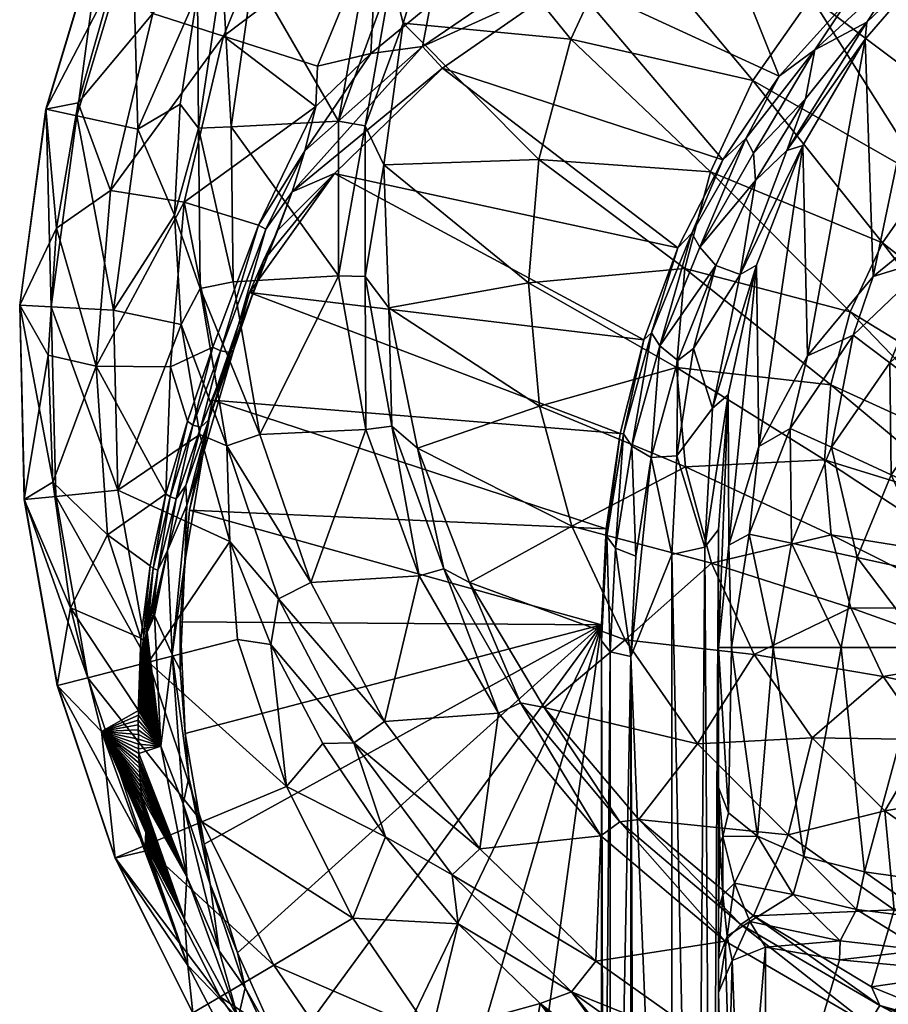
# Model space of a CAD drawing. Header units: inches. Extents: x -214 to 214, y -240 to 215.
# Tile 2 of 11: x -214 to -66, y -108 to 60. Entities that reach past the tile are written whole.
import ezdxf

# ---------------------------------------------------------------- set-up
doc = ezdxf.new("R2010")
doc.units = ezdxf.units.IN
doc.header["$MEASUREMENT"] = 0
doc.layers.add('Layer 1', color=7, linetype='Continuous')

# ---------------------------------------------------------------- blocks, each defined once
blk = doc.blocks.new('Planet 45')
at = {"color": 9, "true_color": 0xc0c0c0}
mesh = blk.add_polyface(dxfattribs=at)
corners = [(-59.5, 33.07, -178.2), (-89.12, 50.07, -156.38), (-79.16, 64.32, -161.75), (-98.82, 94.27, -141.57), (-66.71, 76.76, -166.44), (-83.3, 109.78, -147.79), (-50.12, 42.45, -181.36), (-52.1, 86.98, -170.3), (-39.13, 50.13, -183.96), (-54.94, 27.73, -251.43), (-51.39, 76.45, -398.29), (-56.96, 72.16, -396.81), (-58.74, 75.26, -390.48), (-72.84, 63.88, -383.22), (-63.98, 68.73, -392.24), (-84.64, 50.78, -374.87), (-78.55, 55.29, -383.67), (-90.34, 40.15, -374.01), (-46.39, 79.67, -399.22), (-95.97, 79.24, -393.02), (-69.67, 87.86, -398.51), (-42.38, 84.23, -396.2), (-69.97, 57.1, -386.3), (-69.65, 60.01, -391.1), (-83.34, 38.12, -377.15), (-80.13, 46.93, -383.71), (-97.94, 83.35, -394.31), (-70.96, 91.98, -399.92), (-69.63, 96.92, -399.69), (-83.22, 93.32, -397.21), (-42.07, 93.32, -402), (-42.77, 97.38, -403.45), (-96.39, 88.9, -394.21), (-55.88, 99.79, -401.67)]
mesh.append_faces([[corners[k] for k in face] for face in [(0, 1, 2), (2, 3, 4), (4, 3, 5), (6, 2, 4), (7, 4, 5), (4, 8, 6), (8, 4, 7), (9, 10, 11), (12, 13, 14), (13, 15, 16), (15, 17, 16), (18, 12, 14), (14, 13, 16), (19, 13, 20), (12, 21, 20), (15, 13, 19), (12, 20, 13), (22, 11, 23), (22, 23, 24), (10, 14, 11), (14, 23, 11), (23, 14, 16), (10, 18, 14), (16, 25, 23), (20, 26, 19), (20, 27, 26), (27, 28, 29), (20, 30, 27), (30, 31, 27), (29, 32, 26), (26, 27, 29), (33, 28, 27), (27, 31, 33)]], dxfattribs={"color": 9})
mesh = blk.add_polyface(dxfattribs=at)
corners = [(-26.85, 55.85, -185.9), (-39.13, 50.13, -183.96), (-52.1, 86.98, -170.3), (-35.76, 94.58, -173.17), (-17.94, 16.18, -194.8), (-13.66, 59.38, -187.1), (-18.2, 99.28, -174.95), (-9.12, 18.54, -195.42), (0, 66.61, -185.97), (0, 104.58, -174.23), (0, 27.82, -194.28), (5, 91.25, -402.41), (-5, 91.25, -402.41), (-5, 42.8, -248.89), (-39.39, 35.99, -250.04), (-22.58, 41.07, -249.18), (-33.42, 85.94, -400.89), (-46.39, 79.67, -399.22), (-19.43, 89.91, -402.02), (-54.94, 27.73, -251.43), (-51.39, 76.45, -398.29), (5, 42.8, -248.89), (-5, 37.71, -237.71), (-42.38, 84.23, -396.2), (-58.74, 75.26, -390.48), (-24.34, 89.96, -399.85), (-5, 92.04, -401.18), (-42.07, 93.32, -402), (-13.91, 95.9, -403.64), (-69.67, 87.86, -398.51), (5, 92.04, -401.18), (-42.77, 97.38, -403.45), (-14.13, 99.89, -405.11), (14.15, 95.88, -403.63)]
mesh.append_faces([[corners[k] for k in face] for face in [(0, 1, 2), (2, 3, 0), (1, 0, 4), (3, 5, 0), (5, 3, 6), (7, 0, 5), (8, 6, 9), (8, 5, 6), (10, 5, 8), (11, 12, 13), (14, 15, 16), (16, 17, 14), (18, 15, 13), (15, 18, 16), (18, 13, 12), (14, 17, 19), (17, 20, 19), (21, 13, 22), (17, 16, 23), (23, 24, 17), (18, 25, 16), (23, 16, 25), (18, 26, 25), (12, 26, 18), (12, 11, 26), (27, 25, 28), (27, 29, 23), (26, 30, 28), (28, 25, 26), (27, 23, 25), (28, 31, 27), (31, 28, 32), (33, 32, 28)]], dxfattribs={"color": 9})
mesh = blk.add_polyface(dxfattribs=at)
corners = [(-178.28, 42.14, -80.38), (-183.83, 41.9, -82.11), (-179.8, 68.79, -93.27), (-184.04, 65.01, -96.39), (-187, 45.99, -88.63), (-187.93, 27.06, -80.92), (-174.48, 68.36, -91.34), (-179.11, 83.23, -103.83), (-171.46, 95.02, -104.16), (-190.46, 87.34, -294.53), (-200.18, 77.64, -248.26), (-198.49, 67.16, -294.53), (-209.91, 45.15, -248.26), (-204.38, 46.26, -294.53), (-208.08, 24.83, -294.53), (-209.87, 45.14, -201.11), (-214.35, 11.67, -201.11), (-200.14, 77.63, -201.11), (-204.62, 44.01, -153.95), (-208.99, 11.38, -153.95), (-195.14, 75.69, -153.95), (-194.2, 41.77, -107.69), (-159.93, 43.1, -80.78), (-191.67, 61.52, -319.05), (-198.87, 31.25, -319.05), (-179.58, 57.64, -342.5), (-168.29, 85.16, -342.5), (-186.32, 29.28, -342.5), (-163.81, 45.59, -365.48), (-163.52, 52.49, -363.72), (-173.62, 25.35, -359.66), (-165.7, 38.05, -364.14)]
mesh.append_faces([[corners[k] for k in face] for face in [(0, 1, 2), (1, 3, 2), (4, 3, 1), (1, 5, 4), (2, 6, 0), (2, 3, 7), (2, 8, 6), (9, 10, 11), (10, 12, 11), (13, 11, 12), (13, 12, 14), (15, 12, 10), (12, 15, 16), (10, 17, 15), (15, 18, 19), (17, 20, 18), (17, 18, 15), (3, 21, 20), (21, 18, 20), (21, 4, 5), (4, 21, 3), (20, 7, 3), (6, 22, 0), (13, 23, 11), (24, 23, 13), (23, 9, 11), (14, 24, 13), (25, 26, 23), (27, 25, 24), (25, 23, 24), (25, 27, 28), (29, 25, 28), (28, 30, 31)]], dxfattribs={"color": 9})
mesh = blk.add_polyface(dxfattribs=at)
corners = [(-148.9, 59.87, -92.3), (-150.89, 67.86, -92.33), (-141.54, 83.38, -102.12), (-155.38, 42.31, -81.64), (-152.19, 35.66, -82.18), (-155.36, 16.54, -70.86), (-151.35, 11.22, -71.95), (-155.3, 69.34, -91.75), (-141.98, 92.29, -102.54), (-159.93, 43.1, -80.78), (-159.91, 16.7, -69.73), (-125.7, 36.57, -118.46), (-127.48, 15.49, -110.02), (-120.25, 57.1, -126.68), (-174.48, 68.36, -91.34), (-178.28, 42.14, -80.38), (-166.49, 93.82, -101.99), (-160.61, 34.19, -364.29), (-175.12, 13.83, -351.31), (-107.76, 5.77, -346.16), (-163.81, 45.59, -365.48), (-154.41, 54.69, -371.46), (-163.52, 52.49, -363.72), (-179.58, 57.64, -342.5), (-153.23, 77.55, -363.72), (-168.29, 85.16, -342.5), (-144.22, 63.06, -376.98), (-133.24, 70.7, -382.04), (-145.59, 55.88, -376.57), (-167.87, 31.01, -361.62), (-142.15, 52.19, -375.77), (-120.39, 67.31, -385.41), (-165.7, 38.05, -364.14), (-170.3, 24.47, -357.91), (-123.11, 71.27, -386.49)]
mesh.append_faces([[corners[k] for k in face] for face in [(0, 1, 2), (3, 1, 0), (3, 0, 4), (3, 4, 5), (4, 6, 5), (1, 7, 8), (7, 1, 9), (3, 9, 1), (9, 3, 10), (5, 10, 3), (4, 11, 12), (12, 6, 4), (11, 4, 0), (13, 0, 2), (14, 7, 9), (9, 10, 15), (16, 7, 14), (17, 18, 19), (20, 21, 22), (23, 22, 24), (24, 25, 23), (24, 26, 27), (26, 24, 21), (24, 22, 21), (28, 29, 30), (31, 28, 30), (29, 28, 32), (32, 21, 20), (17, 29, 33), (21, 32, 28), (17, 30, 29), (28, 26, 21), (26, 28, 34)]], dxfattribs={"color": 9})
mesh = blk.add_polyface(dxfattribs=at)
corners = [(-125.7, 36.57, -118.46), (-148.9, 59.87, -92.3), (-120.25, 57.1, -126.68), (-111.23, 76.52, -134.46), (-141.54, 83.38, -102.12), (-102.19, 1.02, -137.95), (-127.48, 15.49, -110.02), (-100.76, 17.96, -144.31), (-96.37, 34.47, -150.52), (-89.12, 50.07, -156.38), (-79.16, 64.32, -161.75), (-101.95, 2.19, -355.74), (-99.26, 4.25, -357.05), (-95.48, 18.47, -366.12), (-101.96, 21.45, -356.16), (-106.47, 6.96, -352.85), (-99.54, 23.95, -363.69), (-107.76, 5.77, -346.16), (-94.3, 36.53, -365.78), (-90.34, 40.15, -374.01), (-120.39, 67.31, -385.41), (-142.15, 52.19, -375.77), (-84.64, 50.78, -374.87), (-160.61, 34.19, -364.29), (-95.97, 79.24, -393.02), (-91.3, 16.89, -363.23), (-105.06, 4.72, -355.62), (-98.18, 21.58, -366.37), (-88.7, 33, -375.27), (-123.11, 71.27, -386.49), (-145.59, 55.88, -376.57), (-121.47, 77.62, -386.64), (-133.24, 70.7, -382.04), (-97.94, 83.35, -394.31), (-144.22, 63.06, -376.98), (-109.22, 83.67, -390.68)]
mesh.append_faces([[corners[k] for k in face] for face in [(0, 1, 2), (3, 2, 4), (5, 6, 7), (7, 6, 0), (7, 0, 8), (8, 0, 2), (8, 2, 9), (9, 2, 3), (9, 3, 10), (11, 12, 13), (14, 15, 16), (15, 14, 17), (18, 14, 16), (16, 19, 18), (20, 21, 18), (20, 18, 22), (14, 18, 21), (14, 23, 17), (21, 23, 14), (22, 24, 20), (25, 13, 12), (11, 13, 26), (13, 27, 26), (26, 16, 15), (27, 16, 26), (16, 27, 19), (27, 13, 28), (29, 30, 20), (20, 24, 29), (29, 31, 32), (33, 29, 24), (29, 32, 34), (35, 31, 29)]], dxfattribs={"color": 9})
mesh = blk.add_polyface(dxfattribs=at)
corners = [(-67.02, 22.32, -174.58), (-72.5, 10.54, -170.62), (-96.37, 34.47, -150.52), (-89.12, 50.07, -156.38), (-59.5, 33.07, -178.2), (-100.76, 17.96, -144.31), (-75.81, -1.94, -166.44), (-44.92, -6.37, -188.94), (-39.84, 0.88, -190.82), (-79.16, 64.32, -161.75), (-50.12, 42.45, -181.36), (-80.62, 38.98, -373.66), (-88.51, 18.48, -359.35), (-88.13, -12.49, -258.18), (-68.59, 16.59, -253.3), (-54.94, 27.73, -251.43), (-56.96, 72.16, -396.81), (-79.8, 3.01, -255.57), (-69.97, 57.1, -386.3), (-58.15, 19.75, -240.21), (-72.01, 6.55, -242), (-53.02, 13.64, -229.28), (-65.73, 1.8, -230.37), (-94.3, 36.53, -365.78), (-90.34, 40.15, -374.01), (-84.64, 50.78, -374.87), (-83.34, 38.12, -377.15), (-91.3, 16.89, -363.23), (-80.13, 46.93, -383.71), (-88.7, 33, -375.27), (-95.48, 18.47, -366.12), (-69.65, 60.01, -391.1), (-96.02, -5.94, -348.25), (-98.18, 21.58, -366.37), (-89.06, 37.64, -376.61), (-78.55, 55.29, -383.67)]
mesh.append_faces([[corners[k] for k in face] for face in [(0, 1, 2), (3, 4, 0), (5, 1, 6), (1, 5, 2), (0, 7, 1), (0, 2, 3), (4, 8, 0), (9, 10, 4), (11, 12, 13), (14, 15, 16), (17, 14, 18), (16, 18, 14), (11, 13, 17), (17, 18, 11), (19, 14, 20), (15, 14, 19), (20, 14, 17), (21, 19, 22), (22, 19, 20), (23, 24, 25), (26, 11, 18), (27, 11, 26), (26, 28, 29), (26, 29, 27), (30, 27, 29), (31, 28, 26), (12, 11, 27), (27, 32, 12), (33, 29, 34), (33, 34, 24), (34, 28, 35), (24, 34, 35), (34, 29, 28)]], dxfattribs={"color": 9})
mesh = blk.add_polyface(dxfattribs=at)
corners = [(-187.93, 27.06, -80.92), (-183.83, 41.9, -82.11), (-183.57, 14.53, -70.75), (-178.28, 42.14, -80.38), (-177.9, 15.63, -69.28), (-186.82, 8.39, -73.31), (-177.89, 3.96, -350.94), (-175.12, 13.83, -351.31), (-174.35, 14.29, -354.6), (-172.75, 19.29, -354.74), (-170.3, 24.47, -357.91), (-209.91, 45.15, -248.26), (-214.39, 11.67, -248.26), (-208.08, 24.83, -294.53), (-209.54, 3.12, -294.53), (-214.35, 11.67, -201.11), (-209.87, 45.14, -201.11), (-208.99, 11.38, -153.95), (-198.34, 10.8, -107.69), (-204.62, 44.01, -153.95), (-194.2, 41.77, -107.69), (-159.91, 16.7, -69.73), (-201.3, 1.22, -319.05), (-198.87, 31.25, -319.05), (-188.6, 1.14, -342.5), (-181.38, 4.49, -352.48), (-186.32, 29.28, -342.5), (-173.62, 25.35, -359.66), (-163.81, 45.59, -365.48), (-160.61, 34.19, -364.29), (-180.11, 3.85, -353.13), (-178.39, 3.59, -352.37), (-172.37, 24.63, -360.25), (-167.87, 31.01, -361.62), (-165.7, 38.05, -364.14)]
mesh.append_faces([[corners[k] for k in face] for face in [(0, 1, 2), (3, 4, 1), (2, 5, 0), (2, 1, 4), (6, 7, 8), (7, 9, 8), (8, 9, 10), (11, 12, 13), (12, 14, 13), (11, 15, 12), (16, 17, 15), (18, 19, 20), (19, 18, 17), (18, 0, 5), (18, 20, 0), (3, 21, 4), (13, 14, 22), (22, 23, 13), (24, 25, 26), (22, 24, 26), (22, 26, 23), (27, 28, 26), (27, 26, 25), (9, 7, 29), (29, 10, 9), (30, 31, 32), (31, 8, 33), (27, 25, 30), (33, 32, 31), (34, 27, 32), (34, 32, 33), (32, 27, 30), (10, 33, 8)]], dxfattribs={"color": 9})
mesh = blk.add_polyface(dxfattribs=at)
corners = [(-76.9, -14.75, -162.15), (-75.75, -27.56, -157.86), (-100.67, -15.93, -131.59), (-72.39, -40.03, -153.68), (-96.22, -32.42, -125.39), (-50.87, -22.78, -184.73), (-75.81, -1.94, -166.44), (-48.62, -14.34, -186.9), (-102.19, 1.02, -137.95), (-72.5, 10.54, -170.62), (-44.92, -6.37, -188.94), (-50.84, -40.15, -180.3), (-51.62, -31.47, -182.51), (-39.84, 0.88, -190.82), (-67.02, 22.32, -174.58), (-82.52, -29.03, -233.23), (-82.75, -9.42, -244.16), (-89.8, -27.47, -246.62), (-75.73, -12.61, -231.71), (-72.01, 6.55, -242), (-46.07, 5.33, -220.76), (-53.02, 13.64, -229.28), (-56.94, -4.88, -221.25), (-71.32, -31.47, -222.52), (-65.51, -17.31, -221.84), (-65.73, 1.8, -230.37), (-46.69, -12.7, -215.7), (-53.39, -22.9, -215.83), (-79.8, 3.01, -255.57), (-88.13, -12.49, -258.18), (-57.8, -34.44, -215.98), (-41.06, -28.69, -213.94), (-85.69, -46.82, -234.89), (-74.06, -46.82, -223.25), (-43.98, -37.44, -213.94)]
mesh.append_faces([[corners[k] for k in face] for face in [(0, 1, 2), (1, 3, 4), (5, 6, 7), (6, 0, 8), (7, 9, 10), (1, 11, 3), (12, 11, 1), (0, 12, 1), (6, 5, 0), (5, 12, 0), (9, 7, 6), (13, 10, 14), (15, 16, 17), (16, 18, 19), (20, 21, 22), (23, 24, 18), (25, 24, 22), (26, 22, 27), (22, 26, 20), (28, 29, 16), (30, 27, 24), (22, 21, 25), (25, 18, 24), (24, 27, 22), (16, 19, 28), (18, 25, 19), (23, 18, 15), (31, 26, 27), (23, 30, 24), (15, 18, 16), (32, 15, 17), (33, 23, 15), (27, 30, 34)]], dxfattribs={"color": 9})
mesh = blk.add_polyface(dxfattribs=at)
corners = [(-151.35, 11.22, -71.95), (-127.48, 15.49, -110.02), (-125.58, -5.58, -101.59), (-120.04, -26.1, -93.37), (-146.44, -12.76, -61.89), (-100.67, -15.93, -131.59), (-102.19, 1.02, -137.95), (-76.9, -14.75, -162.15), (-75.81, -1.94, -166.44), (-100.76, 17.96, -144.31), (-103, -30.95, -334.6), (-102.15, -14.09, -345.36), (-106.49, -14.39, -345.17), (-101.95, 2.19, -355.74), (-99.26, 4.25, -357.05), (-88.13, -12.49, -258.18), (-88.51, 18.48, -359.35), (-93.26, -29.32, -261), (-93.36, -3.67, -343.9), (-89.8, -27.47, -246.62), (-82.75, -9.42, -244.16), (-107.76, 5.77, -346.16), (-111.81, -10.29, -335.92), (-111.24, -10.33, -341.83), (-114.21, -26.58, -325.53), (-114.06, -27.87, -330.64), (-106.47, 6.96, -352.85), (-181.44, -4.56, -339.57), (-175.12, 13.83, -351.31), (-91.3, 16.89, -363.23), (-96.02, -5.94, -348.25), (-97.34, -29.7, -332.63), (-95, -26.65, -327.86), (-105.06, 4.72, -355.62), (-109.8, -12.45, -344.67), (-109.12, -31.25, -334.41), (-112.6, -29.88, -333.55)]
mesh.append_faces([[corners[k] for k in face] for face in [(0, 1, 2), (2, 3, 4), (5, 3, 2), (5, 2, 6), (6, 2, 1), (7, 5, 6), (8, 6, 9), (10, 11, 12), (13, 12, 11), (14, 13, 11), (15, 16, 17), (16, 18, 17), (17, 19, 15), (19, 20, 15), (21, 22, 23), (24, 25, 22), (23, 22, 25), (26, 21, 23), (24, 22, 27), (28, 22, 21), (29, 14, 30), (30, 31, 18), (30, 11, 31), (31, 32, 18), (18, 16, 30), (11, 30, 14), (12, 13, 33), (12, 34, 35), (34, 23, 36), (34, 36, 35), (33, 34, 12), (36, 23, 25), (34, 26, 23), (33, 26, 34)]], dxfattribs={"color": 9})
mesh = blk.add_polyface(dxfattribs=at)
corners = [(-151.35, 11.22, -71.95), (-150.83, -9.01, -60.17), (-155.36, 16.54, -70.86), (-146.44, -12.76, -61.89), (-159.91, 16.7, -69.73), (-155.26, -9.55, -58.75), (-146.13, -34.59, -48.28), (-179.01, -12.36, -59.59), (-186.82, 8.39, -73.31), (-183.57, 14.53, -70.75), (-183.64, -10.43, -65.65), (-173.34, -10.46, -58.37), (-178.51, -28.74, -58.2), (-177.9, 15.63, -69.28), (-125.58, -5.58, -101.59), (-183.13, -13.97, -339.51), (-181.44, -4.56, -339.57), (-177.89, 3.96, -350.94), (-185.39, -23.34, -327.6), (-175.12, 13.83, -351.31), (-111.81, -10.29, -335.92), (-114.21, -26.58, -325.53), (-182.07, -7.9, -346.68), (-185.86, -22.51, -338.1), (-185.99, -19.15, -341.1), (-188.6, 1.14, -342.5), (-185.73, -8.17, -346.46), (-181.38, 4.49, -352.48), (-187.68, -21.43, -340.18), (-183.46, -9.19, -346.92), (-184.8, -8.82, -347.07), (-180.11, 3.85, -353.13), (-178.39, 3.59, -352.37), (-188.71, -21.1, -340.06), (-174.35, 14.29, -354.6)]
mesh.append_faces([[corners[k] for k in face] for face in [(0, 1, 2), (3, 1, 0), (4, 2, 5), (1, 5, 2), (5, 1, 6), (7, 8, 9), (10, 8, 7), (7, 9, 11), (7, 12, 10), (9, 13, 11), (14, 3, 0), (15, 16, 17), (16, 15, 18), (17, 16, 19), (11, 13, 4), (11, 4, 5), (16, 20, 19), (18, 21, 16), (15, 17, 22), (15, 22, 23), (24, 23, 22), (25, 26, 27), (28, 29, 30), (28, 24, 29), (22, 29, 24), (31, 27, 30), (22, 17, 32), (27, 26, 30), (32, 31, 29), (30, 26, 33), (29, 22, 32), (30, 29, 31), (17, 34, 32)]], dxfattribs={"color": 9})
mesh = blk.add_polyface(dxfattribs=at)
corners = [(-214.39, 11.67, -248.26), (-213.62, -21.55, -248.26), (-209.54, 3.12, -294.53), (-208.74, -18.57, -294.53), (-205.69, -40.08, -294.53), (-186.82, 8.39, -73.31), (-197.64, -19.93, -107.69), (-198.34, 10.8, -107.69), (-213.59, -21.54, -201.11), (-207.94, -53.34, -201.11), (-214.35, 11.67, -201.11), (-208.99, 11.38, -153.95), (-208.24, -21, -153.95), (-192.41, -49.36, -107.69), (-202.73, -52.01, -153.95), (-178.51, -28.74, -58.2), (-183.64, -10.43, -65.65), (-188.32, -48.05, -321.81), (-185.86, -22.51, -338.1), (-189.16, -30.26, -334.78), (-189.42, -20.56, -339.52), (-188.6, 1.14, -342.5), (-201.3, 1.22, -319.05), (-199.41, -27.6, -319.05), (-192.13, -32.9, -332.04), (-193.72, -45.24, -324.26), (-185.73, -8.17, -346.46), (-187.68, -21.43, -340.18), (-190.79, -33.61, -332.77), (-188.71, -21.1, -340.06), (-191.58, -33.32, -332.53), (-191.52, -40.34, -328.6), (-185.99, -19.15, -341.1), (-184.8, -8.82, -347.07)]
mesh.append_faces([[corners[k] for k in face] for face in [(0, 1, 2), (1, 3, 2), (3, 1, 4), (5, 6, 7), (8, 1, 0), (1, 8, 9), (0, 10, 8), (10, 11, 12), (10, 12, 8), (12, 6, 13), (6, 11, 7), (12, 14, 8), (6, 12, 11), (13, 6, 15), (16, 6, 5), (17, 18, 19), (20, 21, 22), (4, 23, 3), (22, 3, 23), (22, 2, 3), (23, 24, 20), (22, 23, 20), (25, 24, 23), (26, 21, 20), (19, 27, 28), (28, 29, 30), (30, 20, 24), (29, 26, 20), (30, 29, 20), (19, 28, 31), (32, 27, 19), (27, 29, 28), (33, 29, 27)]], dxfattribs={"color": 9})
mesh = blk.add_polyface(dxfattribs=at)
corners = [(-141.96, -33.4, -49.95), (-137.53, -35.71, -52.25), (-128.81, -56.26, -40.37), (-124.81, -57.11, -43.24), (-146.13, -34.59, -48.28), (-132.6, -58.08, -38.45), (-98.59, -63.27, -78.48), (-110.98, -45.51, -85.6), (-120.04, -26.1, -93.37), (-78.99, -62.27, -114.16), (-88.94, -48.01, -119.52), (-146.44, -12.76, -61.89), (-96.22, -32.42, -125.39), (-100.67, -15.93, -131.59), (-75.75, -27.56, -157.86), (-109.12, -31.25, -334.41), (-110, -48.36, -323.5), (-106.49, -14.39, -345.17), (-103, -30.95, -334.6), (-95, -46.82, -263.94), (-93.26, -29.32, -261), (-93.36, -3.67, -343.9), (-95, -26.65, -327.86), (-95, -81.51, -254.58), (-95, -70.76, -263.94), (-92.79, -46.82, -249.25), (-89.8, -27.47, -246.62), (-85.69, -46.82, -234.89), (-88.34, -79.07, -239.03), (-93.28, -75.09, -250.96), (-114.06, -27.87, -330.64), (-114.21, -26.58, -325.53), (-115, -45.67, -319.29), (-115, -42.98, -315.07), (-185.39, -23.34, -327.6), (-97.34, -29.7, -332.63), (-102.15, -14.09, -345.36), (-113.54, -47.57, -322.27), (-112.6, -29.88, -333.55)]
mesh.append_faces([[corners[k] for k in face] for face in [(0, 1, 2), (1, 3, 2), (4, 0, 5), (2, 5, 0), (6, 3, 7), (7, 1, 8), (7, 3, 1), (9, 6, 10), (10, 6, 7), (8, 1, 11), (10, 7, 12), (12, 7, 8), (12, 8, 13), (14, 12, 13), (15, 16, 17), (18, 17, 16), (19, 20, 21), (21, 22, 19), (23, 24, 22), (24, 19, 22), (20, 19, 25), (26, 25, 27), (25, 26, 20), (27, 25, 28), (29, 25, 19), (30, 31, 32), (32, 31, 33), (33, 31, 34), (18, 35, 36), (37, 30, 32), (16, 38, 37), (30, 37, 38), (16, 15, 38)]], dxfattribs={"color": 9})
mesh = blk.add_polyface(dxfattribs=at)
corners = [(-141.96, -33.4, -49.95), (-150.83, -9.01, -60.17), (-146.44, -12.76, -61.89), (-137.53, -35.71, -52.25), (-146.13, -34.59, -48.28), (-179.01, -12.36, -59.59), (-170.19, -38.51, -48.75), (-178.51, -28.74, -58.2), (-157.3, -63.1, -38.57), (-152.08, -59.47, -37.87), (-171.5, -46.33, -51.06), (-162.58, -63.24, -44.2), (-164.67, -35.73, -47.8), (-173.34, -10.46, -58.37), (-185.52, -69.05, -304.38), (-186.11, -61.55, -303.23), (-186.97, -50.66, -316.1), (-186.96, -42.44, -315.42), (-186.17, -32.24, -327.85), (-183.13, -13.97, -339.51), (-185.39, -23.34, -327.6), (-192.41, -49.36, -107.69), (-177.2, -45.46, -63.21), (-168.79, -70.56, -63.21), (-197.64, -19.93, -107.69), (-183.64, -10.43, -65.65), (-155.26, -9.55, -58.75), (-132.6, -58.08, -38.45), (-115, -42.98, -315.07), (-182.85, -80.46, -291.17), (-188.32, -48.05, -321.81), (-185.86, -22.51, -338.1), (-185.99, -19.15, -341.1), (-189.16, -30.26, -334.78)]
mesh.append_faces([[corners[k] for k in face] for face in [(0, 1, 2), (0, 2, 3), (0, 4, 1), (5, 6, 7), (8, 6, 9), (10, 6, 8), (10, 8, 11), (6, 12, 9), (13, 12, 5), (6, 10, 7), (6, 5, 12), (14, 15, 16), (17, 18, 16), (16, 15, 17), (19, 18, 20), (17, 20, 18), (21, 22, 23), (23, 22, 10), (11, 23, 10), (22, 7, 10), (22, 21, 7), (24, 25, 7), (12, 4, 9), (12, 13, 26), (9, 4, 27), (12, 26, 4), (20, 17, 28), (28, 15, 29), (17, 15, 28), (30, 14, 16), (31, 18, 19), (18, 31, 30), (31, 32, 33)]], dxfattribs={"color": 9})
mesh = blk.add_polyface(dxfattribs=at)
corners = [(-191.39, -41.34, -327.97), (-191.52, -40.34, -328.6), (-191.78, -40.86, -328.24), (-192.38, -43.09, -326.73), (-192.51, -43.65, -326.34), (-191.96, -41.42, -327.87), (-192.25, -42.53, -327.11), (-192.63, -44.21, -325.95), (-192.11, -41.97, -327.49), (-191.4, -40.76, -328.34), (-213.62, -21.55, -248.26), (-207.97, -53.35, -248.26), (-205.69, -40.08, -294.53), (-207.94, -53.34, -201.11), (-202.73, -52.01, -153.95), (-213.59, -21.54, -201.11), (-208.24, -21, -153.95), (-192.41, -49.36, -107.69), (-186.97, -50.66, -316.1), (-186.17, -32.24, -327.85), (-188.32, -48.05, -321.81), (-189.16, -30.26, -334.78), (-193.72, -45.24, -324.26), (-199.41, -27.6, -319.05), (-190.79, -33.61, -332.77), (-191.58, -33.32, -332.53), (-193.3, -45.57, -324.68), (-192.13, -32.9, -332.04), (-192.74, -44.77, -325.56), (-193.05, -46.45, -324.38), (-193.15, -47.01, -323.99), (-192.95, -45.89, -324.78), (-192.85, -45.33, -325.17)]
mesh.append_faces([[corners[k] for k in face] for face in [(0, 1, 2), (0, 3, 4), (5, 0, 2), (6, 3, 0), (0, 4, 7), (0, 5, 8), (1, 0, 9), (6, 0, 8), (10, 11, 12), (13, 11, 10), (14, 13, 15), (16, 17, 14), (18, 19, 20), (20, 21, 0), (12, 22, 23), (4, 3, 24), (6, 24, 3), (7, 4, 25), (25, 4, 24), (26, 25, 27), (25, 28, 7), (27, 22, 26), (29, 26, 30), (26, 31, 25), (31, 26, 29), (25, 31, 32), (28, 25, 32), (6, 8, 24), (2, 24, 5), (1, 24, 2), (8, 5, 24), (21, 9, 0), (9, 21, 1)]], dxfattribs={"color": 9})
mesh = blk.add_polyface(dxfattribs=at)
corners = [(-139.47, -94.08, -31.71), (-120.12, -105.66, -20.95), (-125.47, -107.65, -26.22), (-140.49, -85.7, -29.21), (-115.99, -100.44, -20.73), (-96.54, -122.44, -14.01), (-107.55, -121.29, -20.33), (-109.9, -119.89, -21.28), (-83.11, -135.61, -14.95), (-105.24, -123.06, -20), (-93.28, -116.49, -14.02), (-115, -42.98, -315.07), (-115, -177.52, -229.27), (-115, -180.21, -233.49), (-105, -123.27, -20), (-113.74, -119.19, -25.14), (-115, -121.56, -30), (-115, -140.58, -60.09), (-140.27, -140.65, -107.69), (-129.18, -129.53, -63.21), (-144.03, -112.79, -63.21), (-103, -221.3, -213.22), (-103, -30.95, -334.6), (-110, -48.36, -323.5), (-93.87, -97.01, -22.17), (-95, -26.65, -327.86), (-95, -217, -206.47), (-95, -81.51, -254.58), (-95, -91.56, -244.57), (-95, -100.12, -233.16), (-95, -105.77, -220.05), (-131.59, -164.44, -237.62), (-146.25, -149.82, -246.94), (-93.53, -96.16, -230.78), (-92.66, -100.29, -218.64), (-93.88, -147.25, -41.99), (-95, -151.21, -43), (-90.97, -144.48, -41.27), (-114.91, -180.9, -234.2), (-115, -45.67, -319.29), (-114.67, -181.77, -234.62), (-113.54, -47.57, -322.27), (-113.54, -231.9, -204.72)]
mesh.append_faces([[corners[k] for k in face] for face in [(0, 1, 2), (3, 4, 1), (5, 6, 1), (6, 7, 1), (2, 1, 7), (5, 8, 9), (5, 9, 6), (4, 10, 1), (5, 1, 10), (11, 12, 13), (9, 8, 14), (15, 16, 2), (17, 18, 19), (15, 2, 7), (19, 16, 17), (19, 2, 16), (20, 2, 19), (21, 22, 23), (4, 24, 10), (25, 26, 27), (28, 26, 29), (28, 27, 26), (30, 29, 26), (11, 31, 12), (31, 11, 32), (33, 30, 34), (29, 30, 33), (35, 34, 30), (35, 30, 36), (34, 35, 37), (13, 38, 39), (38, 40, 39), (23, 41, 42)]], dxfattribs={"color": 9})
mesh = blk.add_polyface(dxfattribs=at)
corners = [(-94.28, -79.11, -252.29), (-95, -70.76, -263.94), (-94.81, -80.34, -253.32), (-95, -81.51, -254.58), (-95, -91.56, -244.57), (-94.29, -89.1, -242.37), (-92.29, -87.08, -240.57), (-128.81, -56.26, -40.37), (-124.81, -57.11, -43.24), (-111.85, -76.63, -31.83), (-93.87, -97.01, -22.17), (-115.11, -79.04, -29.69), (-108.61, -76.2, -35.19), (-91.17, -94.17, -24.48), (-89.03, -92.71, -28.22), (-132.6, -58.08, -38.45), (-139.47, -94.08, -31.71), (-140.49, -85.7, -29.21), (-120.12, -105.66, -20.95), (-135.76, -81.22, -28.77), (-115.99, -100.44, -20.73), (-83.13, -78.83, -72.24), (-98.59, -63.27, -78.48), (-115, -42.98, -315.07), (-115, -180.21, -233.49), (-115, -45.67, -319.29), (-95, -46.82, -263.94), (-93.28, -75.09, -250.96), (-88.34, -79.07, -239.03), (-89.65, -93.66, -229.26), (-93.53, -96.16, -230.78), (-92.66, -100.29, -218.64), (-95, -100.12, -233.16), (-96.19, -219.23, -209.96), (-95, -26.65, -327.86), (-97.34, -29.7, -332.63), (-103, -30.95, -334.6), (-98.86, -220.66, -212.21), (-113.54, -47.57, -322.27), (-114.67, -181.77, -234.62)]
mesh.append_faces([[corners[k] for k in face] for face in [(0, 1, 2), (3, 2, 1), (2, 4, 5), (2, 5, 0), (6, 0, 5), (3, 4, 2), (7, 8, 9), (9, 10, 11), (12, 13, 9), (12, 14, 13), (9, 13, 10), (15, 7, 11), (9, 11, 7), (12, 9, 8), (16, 17, 18), (17, 19, 20), (21, 12, 22), (21, 14, 12), (22, 12, 8), (23, 24, 25), (19, 15, 11), (20, 11, 10), (19, 11, 20), (26, 1, 27), (0, 27, 1), (0, 28, 27), (29, 30, 31), (6, 5, 30), (5, 4, 32), (32, 30, 5), (33, 34, 35), (36, 37, 35), (38, 25, 39)]], dxfattribs={"color": 9})
mesh = blk.add_polyface(dxfattribs=at)
corners = [(-115, -156.03, -92.28), (-123.31, -155.73, -107.69), (-115, -140.58, -60.09), (-115, -167.96, -126.15), (-110, -48.36, -323.5), (-110, -232.69, -205.96), (-109.22, -235.38, -204.24), (-103, -221.3, -213.22), (-115, -176.26, -161.09), (-115, -230, -201.74), (-115, -180.93, -196.46), (-115, -182.01, -231.97), (-115, -230, -30), (-115, -121.56, -30), (-105, -230, -20), (-105, -123.27, -20), (-81.72, -139.79, -20), (-95, -151.21, -43), (-95, -217, -206.47), (-95, -217, -43), (-95, -105.77, -220.05), (-92.66, -217, -37.34), (-92.65, -151.21, -37.34), (-91, -147.21, -37.34), (-93.88, -147.25, -41.99), (-90.97, -144.48, -41.27), (-96.19, -219.23, -209.96), (-95, -26.65, -327.86), (-97.34, -29.7, -332.63), (-98.86, -220.66, -212.21), (-103, -30.95, -334.6), (-114.92, -181.91, -233.46), (-115, -181.99, -232.35), (-113.54, -231.9, -204.72), (-114.67, -181.77, -234.62), (-113.54, -47.57, -322.27), (-113.74, -119.19, -25.14), (-107.55, -121.29, -20.33), (-105.24, -123.06, -20), (-113.72, -230, -25.11), (-109.9, -119.89, -21.28), (-109.89, -230, -21.28)]
mesh.append_faces([[corners[k] for k in face] for face in [(0, 1, 2), (3, 1, 0), (4, 5, 6), (7, 4, 6), (8, 9, 10), (11, 10, 9), (0, 12, 3), (12, 8, 3), (12, 2, 13), (12, 0, 2), (14, 15, 16), (17, 18, 19), (18, 17, 20), (19, 21, 17), (21, 22, 17), (23, 24, 22), (25, 24, 23), (17, 22, 24), (26, 18, 27), (26, 28, 29), (7, 29, 30), (31, 32, 9), (33, 5, 4), (9, 34, 31), (35, 34, 33), (13, 36, 12), (37, 38, 14), (12, 36, 39), (40, 39, 36), (41, 39, 40), (14, 41, 37), (38, 15, 14), (40, 37, 41)]], dxfattribs={"color": 9})
mesh = blk.add_polyface(dxfattribs=at)
corners = [(-78.99, -62.27, -114.16), (-66.9, -51.81, -149.72), (-59.39, -62.56, -146.1), (-48.57, -48.59, -178.13), (-72.39, -40.03, -153.68), (-50.84, -40.15, -180.3), (-44.85, -56.55, -176.09), (-39.78, -63.8, -174.22), (-23.7, -63.28, -196.45), (-26.34, -59.57, -196.23), (-88.94, -48.01, -119.52), (-96.22, -32.42, -125.39), (-29.99, -51.27, -196.08), (-28.46, -55.52, -196.1), (-30.94, -46.76, -196.18), (-51.62, -31.47, -182.51), (-31.22, -42.26, -196.35), (-43.98, -37.44, -213.94), (-39.76, -45.77, -213.94), (-37.57, -36.31, -213.94), (-45, -46.82, -213.94), (-39.63, -55.44, -213.94), (-57.8, -34.44, -215.98), (-59.69, -46.82, -216.15), (-74.06, -46.82, -223.25), (-82.52, -29.03, -233.23), (-85.69, -46.82, -234.89), (-71.32, -31.47, -222.52), (-57.98, -86.87, -215.66), (-80.41, -82.53, -228.66), (-70.06, -85.19, -220.68), (-35.87, -43.45, -215.41), (-34.28, -57.31, -218.94), (-35, -50, -218.94), (-35.91, -56.32, -215.41), (-37.11, -64.9, -213.94)]
mesh.append_faces([[corners[k] for k in face] for face in [(0, 1, 2), (3, 4, 5), (3, 6, 1), (7, 6, 8), (1, 6, 2), (6, 3, 9), (1, 0, 10), (6, 7, 2), (4, 3, 1), (10, 4, 1), (4, 10, 11), (12, 13, 3), (5, 12, 3), (12, 5, 14), (14, 5, 15), (14, 15, 16), (17, 18, 19), (20, 18, 17), (21, 18, 20), (20, 17, 22), (20, 22, 23), (24, 25, 26), (23, 27, 24), (22, 27, 23), (20, 23, 28), (29, 24, 26), (24, 30, 23), (18, 31, 19), (32, 33, 34), (34, 33, 31), (21, 34, 31), (18, 21, 31), (35, 34, 21)]], dxfattribs={"color": 9})
mesh = blk.add_polyface(dxfattribs=at)
corners = [(-194.13, -60.06, -314.45), (-194.13, -60.88, -313.84), (-190.27, -63.67, -313.57), (-200.43, -61.18, -294.53), (-205.69, -40.08, -294.53), (-207.97, -53.35, -248.26), (-207.94, -53.34, -201.11), (-202.73, -52.01, -153.95), (-193.11, -80.72, -153.95), (-194.11, -57.58, -316.29), (-193.72, -45.24, -324.26), (-194.13, -59.24, -315.07), (-194.12, -58.41, -315.68), (-194.12, -61.7, -313.22), (-194.11, -62.52, -312.6), (-194.07, -64.16, -311.35), (-194.09, -63.34, -311.98), (-193.97, -54.25, -318.75), (-193.93, -53.69, -319.15), (-193.3, -45.57, -324.68), (-193.55, -49.79, -321.99), (-193.48, -49.24, -322.39), (-193.79, -52.02, -320.37), (-193.74, -51.46, -320.78), (-193.89, -53.13, -319.56), (-193.84, -52.58, -319.97), (-193.62, -50.35, -321.59), (-193.68, -50.91, -321.18), (-194, -54.8, -318.34), (-194.03, -55.36, -317.93), (-194.06, -55.92, -317.52), (-194.08, -56.47, -317.11), (-194.1, -57.03, -316.7), (-193.23, -47.56, -323.59), (-193.32, -48.12, -323.19), (-193.15, -47.01, -323.99), (-193.4, -48.68, -322.79)]
mesh.append_faces([[corners[k] for k in face] for face in [(0, 1, 2), (3, 4, 5), (6, 7, 8), (4, 9, 10), (3, 11, 12), (3, 12, 9), (11, 3, 0), (13, 3, 14), (13, 1, 3), (3, 15, 16), (0, 3, 1), (14, 3, 16), (3, 9, 4), (17, 18, 10), (19, 20, 21), (19, 22, 23), (18, 24, 10), (10, 24, 25), (20, 19, 26), (19, 10, 22), (25, 22, 10), (26, 19, 27), (23, 27, 19), (28, 10, 29), (28, 17, 10), (30, 10, 31), (10, 30, 29), (10, 32, 31), (33, 19, 34), (9, 32, 10), (19, 33, 35), (19, 36, 34), (21, 36, 19)]], dxfattribs={"color": 9})
mesh = blk.add_polyface(dxfattribs=at)
corners = [(-190.27, -63.67, -313.57), (-194.13, -60.88, -313.84), (-194.12, -61.7, -313.22), (-194.06, -55.92, -317.52), (-194.08, -56.47, -317.11), (-194.12, -58.41, -315.68), (-194.11, -57.58, -316.29), (-193.05, -46.45, -324.38), (-192.95, -45.89, -324.78), (-193.68, -50.91, -321.18), (-193.62, -50.35, -321.59), (-192.63, -44.21, -325.95), (-192.74, -44.77, -325.56), (-193.48, -49.24, -322.39), (-193.55, -49.79, -321.99), (-193.15, -47.01, -323.99), (-193.79, -52.02, -320.37), (-193.84, -52.58, -319.97), (-193.74, -51.46, -320.78), (-193.89, -53.13, -319.56), (-193.93, -53.69, -319.15), (-193.97, -54.25, -318.75), (-194, -54.8, -318.34), (-194.03, -55.36, -317.93), (-193.32, -48.12, -323.19), (-193.4, -48.68, -322.79), (-192.85, -45.33, -325.17), (-193.23, -47.56, -323.59), (-191.39, -41.34, -327.97), (-194.1, -57.03, -316.7), (-194.13, -59.24, -315.07), (-194.13, -60.06, -314.45), (-194.11, -62.52, -312.6), (-202.73, -52.01, -153.95), (-192.41, -49.36, -107.69), (-183.27, -76.61, -107.69), (-188.32, -48.05, -321.81), (-186.47, -73.53, -305.56)]
mesh.append_faces([[corners[k] for k in face] for face in [(0, 1, 2), (3, 4, 0), (5, 0, 6), (7, 0, 8), (9, 0, 10), (11, 12, 0), (13, 14, 0), (0, 7, 15), (16, 17, 0), (18, 0, 9), (19, 20, 0), (20, 21, 0), (0, 22, 23), (18, 16, 0), (17, 19, 0), (0, 24, 25), (14, 10, 0), (0, 26, 8), (0, 27, 24), (11, 0, 28), (0, 15, 27), (26, 0, 12), (0, 21, 22), (0, 25, 13), (29, 0, 4), (0, 23, 3), (5, 30, 0), (0, 29, 6), (31, 0, 30), (0, 2, 32), (33, 34, 35), (0, 36, 28), (37, 36, 0)]], dxfattribs={"color": 9})
mesh = blk.add_polyface(dxfattribs=at)
corners = [(-140.49, -85.7, -29.21), (-139.47, -94.08, -31.71), (-151.89, -79.2, -37.73), (-181.83, -87.25, -292.77), (-175.9, -105.01, -281.44), (-177.18, -98.99, -279.36), (-182.85, -80.46, -291.17), (-177.07, -110.16, -283.11), (-186.22, -93.25, -292.64), (-185.64, -101.16, -282.36), (-192.51, -81.34, -296.77), (-192.59, -80.65, -297.53), (-192.77, -79.2, -298.97), (-192.86, -78.45, -299.67), (-192.67, -79.93, -298.26), (-192.96, -77.69, -300.35), (-193.56, -72.22, -305), (-185.86, -86.03, -299), (-192.48, -81.96, -295.95), (-192.55, -82.39, -295.01), (-193.01, -81.63, -294.53), (-198.1, -82.81, -248.26), (-170.99, -101.09, -107.69), (-193.11, -80.72, -153.95), (-183.27, -76.61, -107.69), (-184.82, -109.27, -248.26), (-184.79, -109.25, -201.11), (-198.06, -82.79, -201.11), (-180.17, -106.52, -153.95), (-144.03, -112.79, -63.21), (-157.48, -93.1, -63.21), (-169.13, -116.89, -267.94), (-115, -42.98, -315.07), (-158.8, -133.9, -257.09), (-180.3, -98.68, -289.52), (-186.47, -73.53, -305.56)]
mesh.append_faces([[corners[k] for k in face] for face in [(0, 1, 2), (3, 4, 5), (5, 6, 3), (7, 8, 9), (8, 10, 9), (8, 11, 10), (12, 8, 13), (8, 12, 14), (15, 13, 8), (16, 8, 17), (8, 14, 11), (9, 10, 18), (19, 9, 18), (9, 19, 20), (8, 7, 17), (21, 9, 20), (22, 23, 24), (21, 25, 9), (26, 25, 21), (21, 27, 26), (28, 26, 27), (27, 23, 28), (23, 22, 28), (29, 22, 30), (30, 22, 24), (30, 2, 1), (29, 30, 1), (31, 32, 5), (31, 33, 32), (34, 3, 35), (3, 34, 4), (34, 17, 7), (35, 17, 34)]], dxfattribs={"color": 9})
mesh = blk.add_polyface(dxfattribs=at)
corners = [(-157.3, -63.1, -38.57), (-140.49, -85.7, -29.21), (-151.89, -79.2, -37.73), (-162.58, -63.24, -44.2), (-152.08, -59.47, -37.87), (-135.76, -81.22, -28.77), (-182.85, -80.46, -291.17), (-186.11, -61.55, -303.23), (-185.52, -69.05, -304.38), (-181.83, -87.25, -292.77), (-192.96, -77.69, -300.35), (-186.22, -93.25, -292.64), (-193.05, -76.92, -301.03), (-193.14, -76.15, -301.71), (-193.24, -75.37, -302.37), (-193.32, -74.59, -303.03), (-193.41, -73.8, -303.69), (-193.49, -73.02, -304.35), (-193.56, -72.22, -305), (-185.86, -86.03, -299), (-193.82, -69.02, -307.57), (-193.76, -69.83, -306.93), (-193.7, -70.63, -306.29), (-193.63, -71.43, -305.64), (-193.92, -67.41, -308.84), (-193.88, -68.22, -308.2), (-194.04, -64.97, -310.73), (-190.27, -63.67, -313.57), (-193.97, -66.6, -309.47), (-194.01, -65.79, -310.1), (-157.48, -93.1, -63.21), (-183.27, -76.61, -107.69), (-168.79, -70.56, -63.21), (-192.41, -49.36, -107.69), (-132.6, -58.08, -38.45), (-115, -42.98, -315.07), (-177.18, -98.99, -279.36), (-188.32, -48.05, -321.81), (-186.47, -73.53, -305.56), (-192.55, -82.39, -295.01), (-192.48, -81.96, -295.95), (-192.51, -81.34, -296.77)]
mesh.append_faces([[corners[k] for k in face] for face in [(0, 1, 2), (2, 3, 0), (4, 5, 0), (1, 0, 5), (6, 7, 8), (8, 9, 6), (10, 11, 12), (13, 11, 14), (13, 12, 11), (15, 11, 16), (15, 14, 11), (17, 11, 18), (17, 16, 11), (19, 20, 21), (19, 22, 23), (24, 25, 19), (26, 19, 27), (24, 19, 28), (21, 22, 19), (20, 19, 25), (19, 23, 18), (28, 19, 29), (26, 29, 19), (30, 31, 32), (32, 31, 33), (32, 3, 2), (30, 32, 2), (4, 34, 5), (35, 6, 36), (8, 37, 38), (8, 38, 9), (38, 27, 19), (39, 40, 41)]], dxfattribs={"color": 9})
mesh = blk.add_polyface(dxfattribs=at)
corners = [(-167.79, -122.12, -270.53), (-169.13, -116.89, -267.94), (-175.9, -105.01, -281.44), (-177.18, -98.99, -279.36), (-158.8, -133.9, -257.09), (-157.55, -138.43, -260.14), (-146.25, -149.82, -246.94), (-175.95, -119.77, -270.76), (-177.07, -110.16, -283.11), (-185.64, -101.16, -282.36), (-166.4, -129.72, -270.09), (-163.99, -137.34, -259.81), (-153.03, -147.86, -257.88), (-169.05, -132.38, -248.26), (-184.82, -109.27, -248.26), (-169.02, -132.35, -201.11), (-149.8, -153.69, -249.62), (-184.79, -109.25, -201.11), (-164.79, -129.04, -153.95), (-151.59, -152, -201.11), (-156.39, -122.47, -107.69), (-140.27, -140.65, -107.69), (-147.8, -148.2, -153.95), (-180.17, -106.52, -153.95), (-144.03, -112.79, -63.21), (-129.18, -129.53, -63.21), (-170.99, -101.09, -107.69), (-139.47, -94.08, -31.71), (-125.47, -107.65, -26.22), (-115, -42.98, -315.07), (-180.3, -98.68, -289.52)]
mesh.append_faces([[corners[k] for k in face] for face in [(0, 1, 2), (3, 2, 1), (4, 0, 5), (0, 4, 1), (6, 4, 5), (7, 8, 9), (7, 10, 8), (11, 10, 7), (11, 12, 10), (13, 7, 14), (13, 14, 15), (9, 14, 7), (16, 11, 13), (15, 17, 18), (13, 11, 7), (13, 15, 19), (14, 17, 15), (18, 20, 21), (15, 18, 22), (17, 23, 18), (24, 25, 20), (23, 26, 20), (23, 20, 18), (21, 22, 18), (25, 21, 20), (24, 20, 26), (24, 27, 28), (6, 29, 4), (8, 0, 2), (0, 10, 5), (5, 10, 12), (0, 8, 10), (2, 30, 8)]], dxfattribs={"color": 9})
mesh = blk.add_polyface(dxfattribs=at)
corners = [(-64.98, -91.66, -67.1), (-89.03, -92.71, -28.22), (-83.13, -78.83, -72.24), (-59.39, -62.56, -146.1), (-50.04, -71.96, -142.93), (-66.58, -74.75, -109.45), (-68.85, -104.8, -23.11), (-52.03, -85.03, -105.56), (-44.64, -101.26, -63.24), (-78.99, -62.27, -114.16), (-39.78, -63.8, -174.22), (-98.59, -63.27, -78.48), (-74.06, -46.82, -223.25), (-80.41, -82.53, -228.66), (-70.06, -85.19, -220.68), (-57.98, -86.87, -215.66), (-59.69, -46.82, -216.15), (-45, -46.82, -213.94), (-45, -87.44, -213.94), (-92.79, -46.82, -249.25), (-93.28, -75.09, -250.96), (-88.34, -79.07, -239.03), (-85.69, -46.82, -234.89), (-92.29, -87.08, -240.57), (-89.65, -93.66, -229.26), (-82.27, -89.06, -228.33), (-74.2, -96.96, -216.37), (-87, -98.02, -218.06), (-94.28, -79.11, -252.29), (-60.13, -98.53, -210.44), (-58.71, -93.19, -214.4), (-71.43, -91.59, -219.79), (-45, -93.73, -212.56), (-45, -99.07, -208.42), (-93.53, -96.16, -230.78)]
mesh.append_faces([[corners[k] for k in face] for face in [(0, 1, 2), (3, 4, 5), (0, 6, 1), (7, 8, 0), (7, 0, 5), (5, 0, 2), (4, 7, 5), (5, 2, 9), (3, 10, 4), (9, 2, 11), (3, 5, 9), (12, 13, 14), (14, 15, 16), (17, 15, 18), (19, 20, 21), (22, 21, 13), (23, 24, 25), (26, 24, 27), (23, 25, 21), (28, 23, 21), (29, 30, 31), (25, 26, 31), (32, 30, 33), (15, 30, 32), (32, 18, 15), (21, 25, 13), (13, 31, 14), (29, 33, 30), (24, 26, 25), (25, 31, 13), (30, 15, 14), (31, 30, 14), (26, 29, 31), (34, 24, 23)]], dxfattribs={"color": 9})
mesh = blk.add_polyface(dxfattribs=at)
corners = [(-194.09, -63.34, -311.98), (-194.07, -64.16, -311.35), (-190.27, -63.67, -313.57), (-194.11, -62.52, -312.6), (-194.04, -64.97, -310.73), (-198.1, -82.81, -248.26), (-200.43, -61.18, -294.53), (-207.97, -53.35, -248.26), (-193.01, -81.63, -294.53), (-198.06, -82.79, -201.11), (-207.94, -53.34, -201.11), (-193.11, -80.72, -153.95), (-183.27, -76.61, -107.69), (-202.73, -52.01, -153.95), (-193.92, -67.41, -308.84), (-193.97, -66.6, -309.47), (-194.01, -65.79, -310.1), (-193.82, -69.02, -307.57), (-193.76, -69.83, -306.93), (-193.88, -68.22, -308.2), (-193.49, -73.02, -304.35), (-193.56, -72.22, -305), (-193.63, -71.43, -305.64), (-193.7, -70.63, -306.29), (-193.05, -76.92, -301.03), (-193.14, -76.15, -301.71), (-193.32, -74.59, -303.03), (-193.41, -73.8, -303.69), (-192.86, -78.45, -299.67), (-192.77, -79.2, -298.97), (-192.96, -77.69, -300.35), (-192.59, -80.65, -297.53), (-192.67, -79.93, -298.26), (-192.51, -81.34, -296.77), (-192.55, -82.39, -295.01), (-193.24, -75.37, -302.37)]
mesh.append_faces([[corners[k] for k in face] for face in [(0, 1, 2), (2, 3, 0), (4, 2, 1), (5, 6, 7), (8, 6, 5), (9, 5, 7), (9, 7, 10), (11, 9, 10), (12, 11, 13), (4, 1, 6), (6, 14, 15), (6, 16, 4), (17, 6, 18), (14, 6, 19), (6, 20, 21), (6, 22, 23), (6, 24, 25), (26, 27, 6), (28, 8, 29), (28, 30, 6), (8, 31, 32), (33, 8, 34), (33, 31, 8), (6, 8, 28), (8, 32, 29), (25, 35, 6), (24, 6, 30), (6, 27, 20), (26, 6, 35), (18, 6, 23), (6, 21, 22), (6, 15, 16), (19, 6, 17)]], dxfattribs={"color": 9})
mesh = blk.add_polyface(dxfattribs=at)
corners = [(-96.54, -122.44, -14.01), (-70.32, -135.48, -8.63), (-83.11, -135.61, -14.95), (-59.23, -145.18, -11.1), (-42.08, -144.34, -4.97), (-67.92, -129.04, -8.77), (-40.83, -137.52, -5.22), (-93.28, -116.49, -14.02), (-68.85, -104.8, -23.11), (-64.98, -91.66, -67.1), (-44.64, -101.26, -63.24), (-46.98, -113.69, -19.35), (-81.72, -139.79, -20), (-105, -123.27, -20), (-69.46, -111.25, -16.21), (-42.84, -121.06, -12.11), (-93.87, -97.01, -22.17), (-60.08, -101.52, -204.44), (-74.34, -100.18, -209.67), (-87, -143.46, -41.01), (-87, -98.02, -218.06), (-26, -143.33, -41.51), (-45, -101.97, -202.67), (-60.13, -98.53, -210.44), (-74.2, -96.96, -216.37), (-45, -99.07, -208.42), (-67.46, -108.03, -18.66), (-41.6, -117.58, -14.66), (-91.17, -94.17, -24.48), (-89.03, -92.71, -28.22), (-92.66, -100.29, -218.64), (-89.65, -93.66, -229.26), (-90.97, -144.48, -41.27)]
mesh.append_faces([[corners[k] for k in face] for face in [(0, 1, 2), (3, 1, 4), (3, 2, 1), (5, 6, 1), (4, 1, 6), (7, 5, 0), (1, 0, 5), (8, 9, 10), (11, 8, 10), (2, 12, 13), (14, 15, 5), (7, 16, 14), (5, 15, 6), (7, 14, 5), (17, 18, 19), (20, 19, 18), (17, 19, 21), (17, 22, 23), (24, 18, 23), (18, 24, 20), (25, 23, 22), (17, 23, 18), (15, 26, 27), (26, 11, 27), (14, 16, 28), (15, 14, 26), (29, 26, 28), (14, 28, 26), (26, 8, 11), (29, 8, 26), (30, 20, 31), (32, 20, 30), (32, 19, 20)]], dxfattribs={"color": 9})

msp = doc.modelspace()

# ---------------------------------------------------------------- block references
at = {"layer": 'Layer 1'}
msp.add_blockref('Planet 45', (0, 0), dxfattribs=at)

doc.saveas('drawing.dxf')
